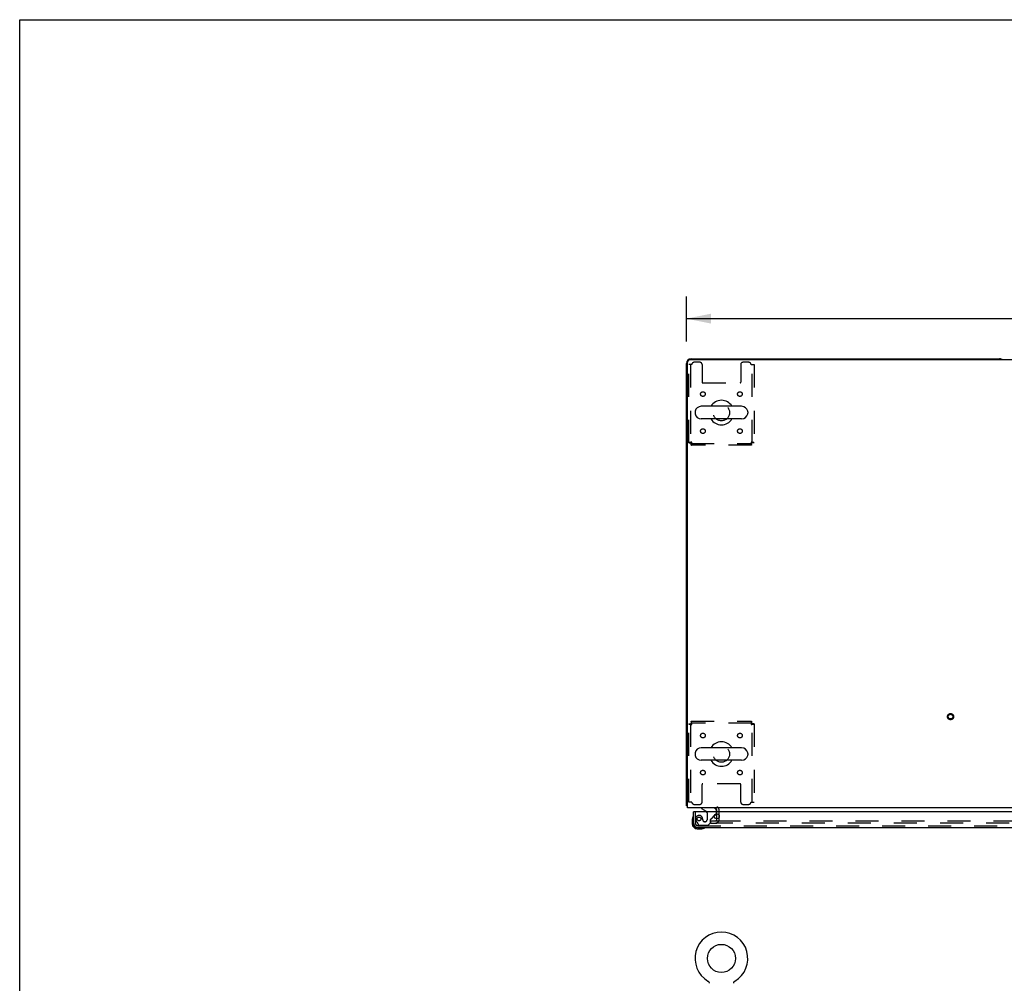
# Model space of a CAD drawing. Header units: inches. Extents: x 0 to 224, y 0 to 145.
# Tile 64 of 92: x 0 to 53, y 93 to 145. Entities that reach past the tile are written whole.
import ezdxf

# ---------------------------------------------------------------- set-up
doc = ezdxf.new("R2010")
doc.units = ezdxf.units.IN
doc.header["$LTSCALE"] = 12.302632
doc.header["$MEASUREMENT"] = 0
doc.linetypes.add('HIDDEN', pattern=[0.2, 0.1, -0.1])
doc.layers.get('0').update_dxf_attribs({"linetype": 'CONTINUOUS'})
for name, color, linetype in [('DEFAULT_2', 8, 'HIDDEN'), ('DIMENSIONS', 7, 'CONTINUOUS'), ('DOOR_3_ASSEMBLY', 7, 'CONTINUOUS')]:
    doc.layers.add(name, color=color, linetype=linetype)
doc.styles.get("Standard").update_dxf_attribs({"font": 'arial.ttf'})
doc.dimstyles.new('DIMSTYLE_1', dxfattribs={"dimtxt": 0.986842, "dimasz": 1.315789, "dimexe": 0.09, "dimexo": 0.07, "dimgap": 0.0375, "dimtad": 0, "dimtih": 1, "dimtoh": 1, "dimzin": 4, "dimdsep": 46, "dimtxsty": 'Standard', "dimblk": '_FILLED', "dimblk1": '_FILLED', "dimblk2": '_FILLED', "dimcen": 0.09, "dimadec": 3, "dimazin": 1, "dimtfac": 1, "dimtdec": 3, "dimtofl": 0, "dimtmove": 0, "dimatfit": 3, "dimldrblk": '_FILLED', "dimfxl": 0, "dimtolj": 1, "dimtzin": 4, "dimarcsym": 0})

# ---------------------------------------------------------------- blocks, each defined once
blk = doc.blocks.new('_FILLED')
at = {"color": 0, "linetype": 'ByBlock'}
blk.add_solid([(0, 0), (-1, 0.2), (-1, -0.2)], dxfattribs=at)
blk = doc.blocks.new('*D1')
at = {"layer": 'DIMENSIONS', "color": 2, "linetype": 'Continuous'}
for p, q in [((35.644, 127.536), (35.644, 129.944)), ((153.144, 127.536), (153.144, 129.944)), ((35.644, 128.76), (91.793, 128.76)), ((153.144, 128.76), (96.995, 128.76))]:
    blk.add_line(p, q, dxfattribs=at)
at = {"layer": 'DIMENSIONS', "color": 2, "linetype": 'Continuous', "xscale": 1.3157894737, "yscale": 1.3157894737, "zscale": 1.3157894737, "rotation": 180}
blk.add_blockref('_FILLED', (35.644, 128.76), dxfattribs=at)
at = {"layer": 'DIMENSIONS', "color": 2, "linetype": 'Continuous', "xscale": 1.3157894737, "yscale": 1.3157894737, "zscale": 1.3157894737}
blk.add_blockref('_FILLED', (153.144, 128.76), dxfattribs=at)
at = {"layer": 'DIMENSIONS', "color": 2, "linetype": 'Continuous', "insert": (94.394, 129.253), "char_height": 0.9868, "width": 4.21517, "attachment_point": 2, "line_spacing_factor": 0.9}
blk.add_mtext('117.50', dxfattribs=at)

msp = doc.modelspace()

# ---------------------------------------------------------------- linework, layer by layer
at = {"color": 7, "linetype": 'Continuous'}
for p, q in [((0, 0), (0, 144.737)), ((0, 144.737), (223.684, 144.737)), ((35.644, 102.74), (35.644, 126.365)), ((35.706, 102.615), (35.706, 126.427)), ((152.956, 126.552), (35.831, 126.552)), ((35.894, 126.615), (52.394, 126.615)), ((36.109, 123.778), (36.109, 123.702)), ((38.599, 124.074), (36.439, 124.074)), ((38.929, 123.778), (38.929, 123.702)), ((38.599, 123.406), (36.439, 123.406)), ((38.599, 105.824), (36.439, 105.824)), ((36.109, 105.528), (36.109, 105.452)), ((38.929, 105.528), (38.929, 105.452)), ((38.599, 105.156), (36.439, 105.156)), ((35.644, 102.74), (35.706, 102.74)), ((153.081, 102.615), (35.706, 102.615)), ((37.269, 102.411), (37.269, 102.49)), ((37.269, 102.028), (37.269, 102.294)), ((36.796, 93.359), (36.8, 93.356)), ((36.796, 93.359), (36.796, 93.359)), ((36.797, 93.358), (36.797, 93.358)), ((36.8, 93.356), (36.804, 93.353)), ((36.804, 93.353), (36.809, 93.35)), ((36.808, 93.35), (36.813, 93.347)), ((36.813, 93.347), (36.817, 93.343)), ((36.816, 93.344), (36.82, 93.34)), ((36.82, 93.34), (36.824, 93.336)), ((36.824, 93.336), (36.828, 93.332)), ((36.828, 93.333), (36.831, 93.329)), ((36.831, 93.329), (36.834, 93.325)), ((36.834, 93.325), (36.837, 93.32)), ((36.837, 93.321), (36.84, 93.316)), ((36.84, 93.316), (36.843, 93.312)), ((36.843, 93.312), (36.846, 93.307)), ((36.846, 93.307), (36.848, 93.303)), ((36.848, 93.303), (36.851, 93.298)), ((36.851, 93.298), (36.853, 93.293)), ((36.853, 93.293), (36.855, 93.289)), ((36.855, 93.289), (36.856, 93.284)), ((36.856, 93.284), (36.858, 93.279)), ((36.858, 93.279), (36.859, 93.274)), ((36.859, 93.274), (36.861, 93.269)), ((36.861, 93.269), (36.862, 93.264)), ((36.862, 93.264), (36.862, 93.259)), ((36.862, 93.259), (36.863, 93.253)), ((36.863, 93.253), (36.864, 93.248)), ((36.864, 93.243), (36.864, 93.239)), ((38.174, 93.248), (38.175, 93.253)), ((38.174, 93.243), (38.174, 93.248)), ((38.174, 93.239), (38.174, 93.243)), ((38.175, 93.259), (38.176, 93.264)), ((38.175, 93.253), (38.175, 93.259)), ((38.176, 93.264), (38.177, 93.269)), ((38.177, 93.269), (38.178, 93.274)), ((38.178, 93.274), (38.18, 93.279)), ((38.18, 93.279), (38.181, 93.284)), ((38.181, 93.284), (38.183, 93.289)), ((38.183, 93.289), (38.185, 93.293)), ((38.185, 93.293), (38.187, 93.298)), ((38.187, 93.298), (38.19, 93.303)), ((38.189, 93.303), (38.192, 93.307)), ((38.192, 93.307), (38.195, 93.312)), ((38.195, 93.312), (38.197, 93.316)), ((38.197, 93.316), (38.2, 93.321)), ((38.2, 93.32), (38.204, 93.325)), ((38.203, 93.325), (38.207, 93.329)), ((38.207, 93.329), (38.21, 93.333)), ((38.21, 93.332), (38.214, 93.336)), ((38.214, 93.336), (38.217, 93.34)), ((38.217, 93.34), (38.221, 93.344)), ((38.221, 93.343), (38.225, 93.347)), ((38.225, 93.347), (38.229, 93.35)), ((38.229, 93.35), (38.233, 93.353)), ((38.233, 93.353), (38.238, 93.356)), ((38.233, 93.353), (38.235, 93.354)), ((38.238, 93.356), (38.242, 93.359)), ((38.24, 93.358), (38.241, 93.358))]:
    msp.add_line(p, q, dxfattribs=at)
for points in [[(35.675, 102.718), (35.668, 102.72), (35.664, 102.722), (35.661, 102.723), (35.658, 102.724), (35.656, 102.726), (35.653, 102.727), (35.651, 102.728), (35.649, 102.73), (35.647, 102.731), (35.646, 102.733), (35.645, 102.735), (35.644, 102.736), (35.644, 102.738), (35.644, 102.74)], [(35.705, 102.702), (35.702, 102.704), (35.7, 102.706), (35.697, 102.708), (35.694, 102.71), (35.69, 102.711), (35.687, 102.713), (35.683, 102.715), (35.679, 102.716), (35.675, 102.718)], [(36.864, 93.248), (36.864, 93.243), (36.864, 93.239)]]:
    msp.add_lwpolyline(points, dxfattribs=at)
msp.add_circle((37.519, 94.569), 0.75, dxfattribs=at)
for centre, radius, start, end in [((35.894, 126.365), 0.25, 90, 180), ((35.831, 126.427), 0.125, 90, 180), ((52.394, 126.365), 0.25, 48.596, 90), ((37.519, 123.74), 0.655, 30.674, 149.326), ((36.266, 123.778), 0.157, 167.5716, 180), ((36.439, 123.74), 0.334, 90, 167.5716), ((38.599, 123.74), 0.334, 12.4284, 90), ((38.772, 123.778), 0.157, 0, 12.4284), ((36.266, 123.702), 0.157, 180, 192.4284), ((36.439, 123.74), 0.334, 192.4284, 270), ((37.519, 123.74), 0.655, 210.674, 329.326), ((38.599, 123.74), 0.334, 270, 347.5716), ((38.772, 123.702), 0.157, 347.5716, 360), ((36.439, 105.49), 0.334, 90, 167.5716), ((37.519, 105.49), 0.655, 30.674, 149.326), ((38.599, 105.49), 0.334, 12.4284, 90), ((36.266, 105.528), 0.157, 167.5716, 180), ((36.266, 105.452), 0.157, 180, 192.4284), ((36.439, 105.49), 0.334, 192.4284, 270), ((38.599, 105.49), 0.334, 270, 347.5716), ((38.772, 105.528), 0.157, 0, 12.4284), ((38.772, 105.452), 0.157, 347.5716, 360), ((37.519, 105.49), 0.655, 210.674, 329.326), ((35.894, 102.865), 0.25, 220.7609, 221.3932), ((37.144, 102.49), 0.125, 0, 90), ((37.519, 94.569), 1.41, 300.818, 239.182)]:
    msp.add_arc(centre, radius, start, end, dxfattribs=at)
at = {"layer": 'DEFAULT_2', "color": 8, "linetype": 'HIDDEN'}
for p, q in [((36.363, 126.427), (36.061, 126.427)), ((38.977, 126.427), (38.675, 126.427)), ((35.769, 122.124), (35.769, 126.302)), ((35.936, 126.302), (35.769, 126.302)), ((35.873, 126.302), (35.873, 122.124)), ((36.488, 126.302), (36.488, 125.357)), ((38.55, 126.302), (38.55, 125.357)), ((39.102, 126.302), (39.269, 126.302)), ((39.165, 122.124), (39.165, 126.302)), ((39.269, 126.302), (39.269, 122.124)), ((36.518, 125.327), (38.52, 125.327)), ((35.769, 122.124), (35.873, 122.124)), ((35.903, 121.99), (35.903, 122.094)), ((35.903, 122.094), (39.135, 122.094)), ((39.135, 121.99), (35.903, 121.99)), ((39.135, 121.99), (39.135, 122.094)), ((39.269, 122.124), (39.165, 122.124)), ((35.769, 102.927), (35.769, 107.106)), ((35.769, 107.106), (35.873, 107.106)), ((35.873, 107.106), (35.873, 102.927)), ((35.903, 107.24), (35.903, 107.136)), ((35.903, 107.24), (39.135, 107.24)), ((39.135, 107.136), (35.903, 107.136)), ((39.135, 107.24), (39.135, 107.136)), ((39.165, 102.927), (39.165, 107.106)), ((39.269, 107.106), (39.165, 107.106)), ((39.269, 107.106), (39.269, 102.927)), ((36.488, 102.927), (36.488, 103.872)), ((38.52, 103.902), (36.518, 103.902)), ((38.55, 102.927), (38.55, 103.872)), ((35.936, 102.927), (35.769, 102.927)), ((36.061, 102.802), (36.363, 102.802)), ((38.675, 102.802), (38.977, 102.802)), ((39.102, 102.927), (39.269, 102.927)), ((37.269, 102.294), (37.269, 102.411)), ((37.394, 101.99), (37.394, 102.49)), ((36.956, 101.802), (36.956, 101.927)), ((36.956, 101.927), (37.273, 101.927)), ((36.956, 101.802), (37.273, 101.802)), ((37.269, 101.99), (37.269, 102.028)), ((37.3, 101.927), (72.581, 101.927)), ((72.581, 101.802), (37.3, 101.802)), ((36.803, 93.354), (36.804, 93.353)), ((38.242, 93.359), (38.242, 93.359)), ((38.242, 93.359), (38.242, 93.359))]:
    msp.add_line(p, q, dxfattribs=at)
for points in [[(35.936, 122.157), (35.917, 122.154), (35.899, 122.152), (35.881, 122.15), (35.863, 122.147), (35.847, 122.145), (35.832, 122.143), (35.818, 122.14), (35.805, 122.138), (35.794, 122.136), (35.785, 122.133), (35.778, 122.131), (35.773, 122.128), (35.77, 122.126), (35.769, 122.124)], [(35.936, 122.157), (35.929, 122.154), (35.922, 122.152), (35.915, 122.15), (35.909, 122.147), (35.902, 122.145), (35.897, 122.143), (35.891, 122.14), (35.887, 122.138), (35.883, 122.136), (35.879, 122.133), (35.876, 122.131), (35.874, 122.128), (35.873, 122.126), (35.873, 122.124)], [(35.903, 121.99), (35.905, 121.991), (35.908, 121.994), (35.91, 121.999), (35.912, 122.006), (35.915, 122.015), (35.917, 122.026), (35.919, 122.039), (35.922, 122.053), (35.924, 122.068), (35.926, 122.084), (35.929, 122.102), (35.931, 122.12), (35.934, 122.138), (35.936, 122.157)], [(35.903, 122.094), (35.905, 122.094), (35.908, 122.095), (35.91, 122.097), (35.912, 122.1), (35.915, 122.103), (35.917, 122.108), (35.919, 122.112), (35.922, 122.117), (35.924, 122.123), (35.926, 122.129), (35.929, 122.136), (35.931, 122.143), (35.934, 122.15), (35.936, 122.157)], [(39.165, 122.124), (39.164, 122.126), (39.163, 122.128), (39.161, 122.131), (39.159, 122.133), (39.155, 122.136), (39.151, 122.138), (39.146, 122.14), (39.141, 122.143), (39.135, 122.145), (39.129, 122.147), (39.123, 122.15), (39.116, 122.152), (39.109, 122.154), (39.102, 122.157)], [(39.102, 122.157), (39.104, 122.138), (39.107, 122.12), (39.109, 122.102), (39.111, 122.084), (39.114, 122.068), (39.116, 122.053), (39.118, 122.039), (39.121, 122.026), (39.123, 122.015), (39.125, 122.006), (39.128, 121.999), (39.13, 121.994), (39.133, 121.991), (39.135, 121.99)], [(39.102, 122.157), (39.104, 122.15), (39.107, 122.143), (39.109, 122.136), (39.111, 122.129), (39.114, 122.123), (39.116, 122.117), (39.118, 122.112), (39.121, 122.108), (39.123, 122.103), (39.125, 122.1), (39.128, 122.097), (39.13, 122.095), (39.133, 122.094), (39.135, 122.094)], [(39.269, 122.124), (39.268, 122.126), (39.265, 122.128), (39.26, 122.131), (39.252, 122.133), (39.243, 122.136), (39.232, 122.138), (39.22, 122.14), (39.206, 122.143), (39.191, 122.145), (39.174, 122.147), (39.157, 122.15), (39.139, 122.152), (39.121, 122.154), (39.102, 122.157)], [(35.769, 107.106), (35.77, 107.103), (35.773, 107.101), (35.778, 107.099), (35.785, 107.096), (35.794, 107.094), (35.805, 107.092), (35.818, 107.089), (35.832, 107.087), (35.847, 107.085), (35.863, 107.082), (35.881, 107.08), (35.899, 107.077), (35.917, 107.075), (35.936, 107.073)], [(35.873, 107.106), (35.873, 107.103), (35.874, 107.101), (35.876, 107.099), (35.879, 107.096), (35.883, 107.094), (35.887, 107.092), (35.891, 107.089), (35.897, 107.087), (35.902, 107.085), (35.909, 107.082), (35.915, 107.08), (35.922, 107.077), (35.929, 107.075), (35.936, 107.073)], [(35.936, 107.073), (35.934, 107.091), (35.931, 107.11), (35.929, 107.128), (35.926, 107.145), (35.924, 107.162), (35.922, 107.177), (35.919, 107.191), (35.917, 107.203), (35.915, 107.214), (35.912, 107.223), (35.91, 107.23), (35.908, 107.236), (35.905, 107.239), (35.903, 107.24)], [(35.936, 107.073), (35.934, 107.08), (35.931, 107.087), (35.929, 107.094), (35.926, 107.1), (35.924, 107.106), (35.922, 107.112), (35.919, 107.117), (35.917, 107.122), (35.915, 107.126), (35.912, 107.13), (35.91, 107.132), (35.908, 107.134), (35.905, 107.135), (35.903, 107.136)], [(39.135, 107.24), (39.133, 107.239), (39.13, 107.236), (39.128, 107.23), (39.125, 107.223), (39.123, 107.214), (39.121, 107.203), (39.118, 107.191), (39.116, 107.177), (39.114, 107.162), (39.111, 107.145), (39.109, 107.128), (39.107, 107.11), (39.104, 107.091), (39.102, 107.073)], [(39.135, 107.136), (39.133, 107.135), (39.13, 107.134), (39.128, 107.132), (39.125, 107.13), (39.123, 107.126), (39.121, 107.122), (39.118, 107.117), (39.116, 107.112), (39.114, 107.106), (39.111, 107.1), (39.109, 107.094), (39.107, 107.087), (39.104, 107.08), (39.102, 107.073)], [(39.102, 107.073), (39.109, 107.075), (39.116, 107.077), (39.123, 107.08), (39.129, 107.082), (39.135, 107.085), (39.141, 107.087), (39.146, 107.089), (39.151, 107.092), (39.155, 107.094), (39.159, 107.096), (39.161, 107.099), (39.163, 107.101), (39.164, 107.103), (39.165, 107.106)], [(39.102, 107.073), (39.121, 107.075), (39.139, 107.077), (39.157, 107.08), (39.174, 107.082), (39.191, 107.085), (39.206, 107.087), (39.22, 107.089), (39.232, 107.092), (39.243, 107.094), (39.252, 107.096), (39.26, 107.099), (39.265, 107.101), (39.268, 107.103), (39.269, 107.106)]]:
    msp.add_lwpolyline(points, dxfattribs=at)
for centre, radius in [((36.529, 124.729), 0.125), ((38.508, 124.729), 0.125), ((37.519, 123.74), 0.438), ((36.529, 122.75), 0.125), ((38.508, 122.75), 0.125), ((49.769, 107.49), 0.164), ((49.769, 107.49), 0.124), ((36.529, 106.479), 0.125), ((38.508, 106.479), 0.125), ((37.519, 105.49), 0.438), ((36.529, 104.5), 0.125), ((38.508, 104.5), 0.125)]:
    msp.add_circle(centre, radius, dxfattribs=at)
for centre, radius, start, end in [((36.061, 126.302), 0.125, 90, 180), ((36.363, 126.302), 0.125, 0, 90), ((38.675, 126.302), 0.125, 90, 180), ((38.977, 126.302), 0.125, 0, 90), ((36.518, 125.357), 0.03, 180, 270), ((38.52, 125.357), 0.03, 270, 360), ((36.518, 103.872), 0.03, 90, 180), ((38.52, 103.872), 0.03, 0, 90), ((36.061, 102.927), 0.125, 180, 270), ((36.363, 102.927), 0.125, 270, 360), ((37.144, 102.49), 0.25, 0, 49.2391), ((38.675, 102.927), 0.125, 180, 270), ((38.977, 102.927), 0.125, 270, 360), ((37.206, 101.99), 0.188, 270, 360), ((37.206, 101.99), 0.0625, 270, 360)]:
    msp.add_arc(centre, radius, start, end, dxfattribs=at)
at = {"layer": 'DOOR_3_ASSEMBLY', "color": 7, "linetype": 'Continuous'}
for p, q in [((36.006, 102.152), (36.004, 102.145)), ((36.039, 102.411), (36.019, 102.411)), ((36.461, 102.615), (36.461, 102.576)), ((36.461, 102.576), (36.699, 102.438)), ((37.138, 102.184), (37.219, 102.264)), ((37.248, 102.411), (37.248, 102.458)), ((35.959, 102.016), (35.959, 101.76)), ((36.019, 101.803), (36.019, 101.76)), ((36.222, 101.497), (36.478, 101.497)), ((36.516, 101.5), (36.478, 101.497)), ((36.607, 101.542), (36.611, 101.543)), ((36.611, 101.543), (36.612, 101.543))]:
    msp.add_line(p, q, dxfattribs=at)
at = {"layer": 'DOOR_3_ASSEMBLY', "color": 3, "linetype": 'Continuous'}
for p, q in [((36.019, 101.803), (36.019, 102.411)), ((72.936, 102.411), (36.039, 102.411)), ((36.265, 101.557), (72.71, 101.557))]:
    msp.add_line(p, q, dxfattribs=at)
at = {"layer": 'DOOR_3_ASSEMBLY', "color": 8, "linetype": 'HIDDEN'}
for p, q in [((36.123, 102.411), (36.123, 101.803)), ((36.749, 102.351), (36.749, 101.972)), ((36.999, 102.045), (37.138, 102.184)), ((37.248, 102.335), (37.248, 102.411)), ((36.197, 101.86), (36.299, 101.715)), ((36.265, 101.661), (72.71, 101.661)), ((36.363, 101.682), (36.815, 101.682)), ((36.651, 101.874), (36.618, 101.874)), ((36.815, 101.682), (36.941, 101.808)), ((36.941, 101.808), (36.941, 101.987))]:
    msp.add_line(p, q, dxfattribs=at)
at = {"layer": 'DOOR_3_ASSEMBLY', "color": 7, "linetype": 'Continuous'}
msp.add_lwpolyline([(36.612, 101.543), (36.614, 101.543), (36.614, 101.543)], dxfattribs=at)
at = {"layer": 'DOOR_3_ASSEMBLY', "color": 3, "linetype": 'Continuous'}
msp.add_circle((37.269, 102.161), 0.133, dxfattribs=at)
at = {"layer": 'DOOR_3_ASSEMBLY', "color": 8, "linetype": 'HIDDEN'}
msp.add_circle((36.323, 102.024), 0.101, dxfattribs=at)
at = {"layer": 'DOOR_3_ASSEMBLY', "color": 7, "linetype": 'Continuous'}
for centre, radius, start, end in [((36.209, 102.016), 0.25, 149.1101, 180), ((36.007, 102.137), 0.015, 96.3796, 149.1101), ((36.004, 102.137), 0.015, 0, 83.6204), ((36.649, 102.351), 0.1, 36.5468, 59.908), ((37.091, 102.458), 0.157, 0, 90), ((37.148, 102.335), 0.1, 315, 332.9825), ((36.222, 101.76), 0.263, 180, 270), ((36.222, 101.76), 0.203, 180, 270), ((36.478, 101.747), 0.25, 270, 300.8899), ((36.599, 101.542), 0.015, 6.3796, 90), ((36.599, 101.545), 0.015, 300.8899, 353.6204)]:
    msp.add_arc(centre, radius, start, end, dxfattribs=at)
at = {"layer": 'DOOR_3_ASSEMBLY', "color": 8, "linetype": 'HIDDEN'}
for centre, radius, start, end in [((36.323, 102.024), 0.187, 17.8482, 196.8439), ((36.649, 102.351), 0.1, 0, 36.5468), ((37.148, 102.335), 0.1, 332.9825, 360), ((36.265, 101.803), 0.142, 180, 270), ((36.513, 102.081), 0.386, 196.8439, 215.1), ((36.363, 101.761), 0.079, 215.1, 270), ((36.127, 101.96), 0.393, 1.6599, 17.9298), ((36.618, 101.972), 0.098, 180, 270), ((36.651, 101.972), 0.098, 270, 360), ((36.98, 101.987), 0.039, 111.6096, 180), ((36.929, 102.116), 0.1, 291.6096, 315)]:
    msp.add_arc(centre, radius, start, end, dxfattribs=at)
at = {"layer": 'DOOR_3_ASSEMBLY', "color": 3, "linetype": 'Continuous'}
msp.add_arc((36.265, 101.803), 0.246, 180, 270, dxfattribs=at)

# ---------------------------------------------------------------- dimensions: what is measured, and where the dimension line sits
at = {"layer": 'DIMENSIONS', "color": 2, "linetype": 'Continuous'}
dim = msp.add_linear_dim(base=(153.144, 128.76), p1=(35.644, 127.466), p2=(153.144, 127.466), dimstyle='DIMSTYLE_1', dxfattribs=at)
dim.commit()
dim.dimension.update_dxf_attribs({"geometry": '*D1', "text_midpoint": (94.435, 128.754), "dimtype": 160})

doc.saveas('drawing.dxf')
